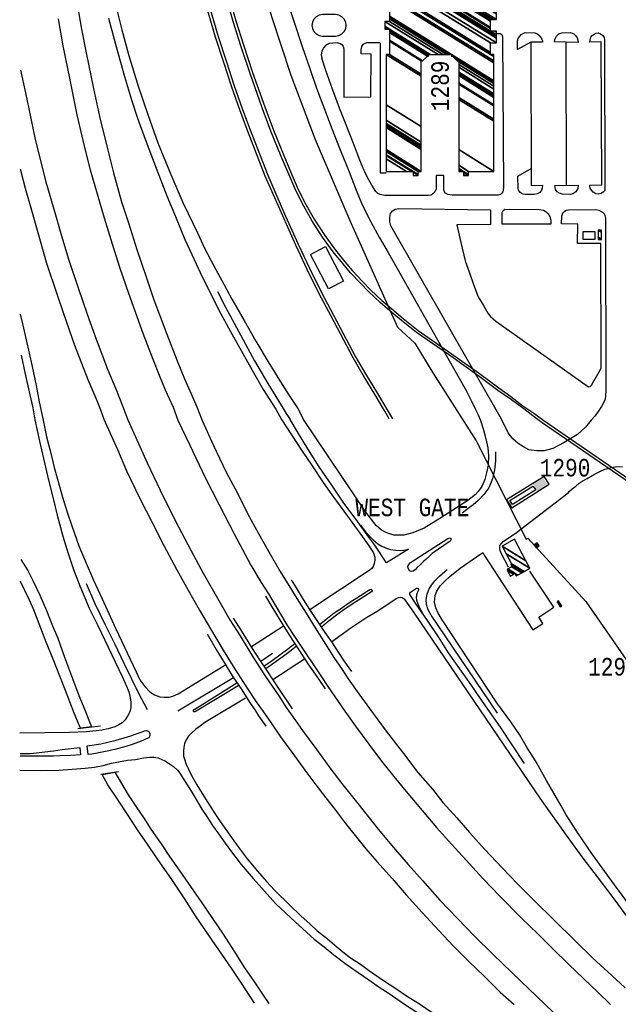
# Model space of a CAD drawing. Extents: x -0.5 to 41.9, y -0.5 to 29.8.
# Tile 4 of 128: x 3.9 to 4.5, y 6.5 to 7.4. Entities that reach past the tile are written whole.
import ezdxf
from ezdxf.enums import TextEntityAlignment as Align

# ---------------------------------------------------------------- set-up
doc = ezdxf.new("R2010")
doc.units = 0
doc.header["$MEASUREMENT"] = 0
doc.linetypes.add('DASHDOT', pattern=[1, 0.5, -0.25, 0, -0.25])
for name, color, linetype in [('11', 2, 'CONTINUOUS'), ('21', 5, 'CONTINUOUS'), ('23', 1, 'CONTINUOUS'), ('31', 2, 'DASHDOT'), ('41', 4, 'CONTINUOUS'), ('44', 1, 'CONTINUOUS'), ('60', 6, 'CONTINUOUS')]:
    doc.layers.add(name, color=color, linetype=linetype)
doc.styles.add('MONOTXT', font='MONOTXT', dxfattribs={"height": 0.2})

msp = doc.modelspace()

# ---------------------------------------------------------------- linework, layer by layer
at = {"layer": '11'}
for p, q in [((4.20679, 7.39031), (4.20206, 7.39025)), ((4.24726, 7.39038), (4.23476, 7.39038)), ((4.42634, 7.25362), (4.4262, 7.39096)), ((4.12386, 6.81086), (4.15467, 6.83075)), ((4.1328, 6.79693), (4.14398, 6.80446)), ((4.14432, 6.77917), (4.17481, 6.79923)), ((4.1066, 6.7809), (4.0533, 6.74877)), ((3.95712, 6.73226), (3.97897, 6.73488)), ((3.9794, 6.6883), (3.99617, 6.69092))]:
    msp.add_line(p, q, dxfattribs=at)
for points in [[(4.15633, 7.43628), (4.16413, 7.4123), (4.17257, 7.38688), (4.1801, 7.36571), (4.18638, 7.34678), (4.19598, 7.32149), (4.20154, 7.30731), (4.20911, 7.28763), (4.21775, 7.26656), (4.22441, 7.24902), (4.22963, 7.2364), (4.23344, 7.22854), (4.23849, 7.21866), (4.24668, 7.20403), (4.25507, 7.1892), (4.32206, 7.07068), (4.32997, 7.05678), (4.33487, 7.04704), (4.3391, 7.0384), (4.3415, 7.03338), (4.34343, 7.02901)], [(3.95652, 7.42767), (3.96067, 7.4037), (3.96534, 7.38096), (3.97234, 7.34666), (3.97794, 7.31986), (3.98599, 7.28749), (3.99157, 7.2655), (3.9993, 7.2378), (4.00587, 7.21761), (4.01393, 7.19211), (4.02292, 7.16568), (4.03013, 7.14381), (4.03612, 7.12786), (4.04273, 7.11063), (4.05255, 7.08523), (4.05967, 7.06785), (4.06596, 7.05338), (4.07155, 7.04103), (4.07664, 7.02794)], [(3.99409, 7.42483), (3.99956, 7.40302), (4.00594, 7.37916), (4.01512, 7.34885), (4.02436, 7.32155), (4.03419, 7.2946), (4.04663, 7.26397), (4.05789, 7.23732), (4.07231, 7.20752), (4.07879, 7.19341), (4.08765, 7.17641), (4.09535, 7.16218), (4.1052, 7.14433), (4.1168, 7.12405), (4.12819, 7.10391), (4.14004, 7.08413), (4.15333, 7.06245), (4.16006, 7.05205), (4.16838, 7.03935), (4.17397, 7.02872)], [(3.93831, 7.41362), (3.94277, 7.3874), (3.94908, 7.35658), (3.95617, 7.32124), (3.96337, 7.29123), (3.96911, 7.26849), (3.97594, 7.24538), (3.98252, 7.22229), (3.99011, 7.19738), (3.99763, 7.17408), (4.00579, 7.15019), (4.01182, 7.13305), (4.01878, 7.1143), (4.02382, 7.10094), (4.02933, 7.08693), (4.03541, 7.07131), (4.04112, 7.05732), (4.04869, 7.04062), (4.05337, 7.02808)], [(3.98665, 7.4141), (3.99441, 7.38572), (4.00199, 7.35804), (4.00891, 7.33575), (4.01466, 7.31822), (4.0218, 7.29798), (4.03251, 7.27019), (4.04279, 7.24343), (4.05112, 7.22385), (4.06008, 7.20163), (4.06891, 7.18242), (4.07663, 7.16566), (4.08414, 7.15064), (4.09275, 7.13387), (4.10395, 7.1134), (4.1155, 7.09216), (4.12446, 7.07617), (4.13523, 7.05764), (4.14732, 7.03881), (4.15285, 7.02898)], [(4.19214, 7.39698), (4.2047, 7.39698), (4.20787, 7.39749), (4.21073, 7.39894), (4.21299, 7.40121), (4.21445, 7.40406), (4.21495, 7.40723), (4.21445, 7.4104), (4.21299, 7.41325), (4.21073, 7.41552), (4.20787, 7.41697), (4.2047, 7.41748), (4.19214, 7.41748), (4.18898, 7.41697), (4.18612, 7.41552), (4.18385, 7.41325), (4.1824, 7.4104), (4.1819, 7.40723), (4.1824, 7.40406), (4.18385, 7.40121), (4.18612, 7.39894), (4.18898, 7.39749), (4.19214, 7.39698)], [(4.35952, 7.39945), (4.36277, 7.3995), (4.36419, 7.39846), (4.36509, 7.39635), (4.36592, 7.25174), (4.36566, 7.24886), (4.36511, 7.2474), (4.36383, 7.24582), (4.36287, 7.24473), (4.36073, 7.24413), (4.31663, 7.24409), (4.31246, 7.24483), (4.31035, 7.24603), (4.30922, 7.24739), (4.30866, 7.24942), (4.30866, 7.26306), (4.30128, 7.26302), (4.30119, 7.25036), (4.29995, 7.24743), (4.29816, 7.24563), (4.29633, 7.24424), (4.29367, 7.24387), (4.25208, 7.24399), (4.24756, 7.24494), (4.24538, 7.24583), (4.24331, 7.24765), (4.23935, 7.25392), (4.23494, 7.26182), (4.23213, 7.26776), (4.228, 7.27786), (4.22173, 7.29367), (4.21476, 7.3118), (4.20852, 7.32779), (4.20161, 7.34597), (4.19522, 7.36373), (4.1914, 7.37558)], [(4.39205, 7.39119), (4.37936, 7.38404), (4.37938, 7.39236), (4.37994, 7.39454), (4.38145, 7.39683), (4.38301, 7.39833), (4.38473, 7.39943), (4.38656, 7.40023), (4.39605, 7.40019), (4.39783, 7.39933), (4.39986, 7.39773), (4.40157, 7.39583), (4.4027, 7.39397), (4.40321, 7.39225), (4.40333, 7.39098), (4.3921, 7.39104), (4.39241, 7.25361), (4.40325, 7.25389), (4.4031, 7.25125), (4.40229, 7.2489), (4.40067, 7.24678), (4.39827, 7.24563), (4.39524, 7.24499), (4.38709, 7.24484), (4.3848, 7.24504), (4.38304, 7.2459), (4.38143, 7.24723), (4.38017, 7.24913), (4.38004, 7.25022), (4.37972, 7.26256), (4.39238, 7.2697)], [(4.43757, 7.3908), (4.41476, 7.39129), (4.41529, 7.39371), (4.4167, 7.39669), (4.41899, 7.39912), (4.42202, 7.40016), (4.43016, 7.40023), (4.43331, 7.39907), (4.43547, 7.39711), (4.43653, 7.39533), (4.43718, 7.39297), (4.43757, 7.3908)], [(4.46031, 7.25404), (4.45973, 7.39127), (4.44892, 7.3911), (4.449, 7.39341), (4.44968, 7.39584), (4.45087, 7.39743), (4.45289, 7.39891), (4.45474, 7.39967), (4.45676, 7.3999), (4.4591, 7.39921), (4.46132, 7.39752), (4.46239, 7.39568), (4.46283, 7.39304), (4.46313, 7.24878), (4.46183, 7.24733), (4.45954, 7.24595), (4.45696, 7.2453), (4.45447, 7.24561), (4.45206, 7.24702), (4.4504, 7.24899), (4.44922, 7.25083), (4.44884, 7.25243), (4.4488, 7.25384), (4.46031, 7.25404)], [(4.20206, 7.39025), (4.1986, 7.38969), (4.19548, 7.3881), (4.193, 7.38562), (4.19141, 7.3825), (4.19086, 7.37904), (4.1914, 7.37558)], [(4.20679, 7.39031), (4.20896, 7.3899), (4.2108, 7.3887), (4.21204, 7.38687), (4.21248, 7.38472)], [(4.21248, 7.38471), (4.21266, 7.33828), (4.23842, 7.33849), (4.23889, 7.37971), (4.22914, 7.37981), (4.22914, 7.38476)], [(4.23476, 7.39038), (4.23261, 7.38995), (4.23079, 7.38873), (4.22957, 7.38691), (4.22914, 7.38476)], [(4.24747, 7.39038), (4.24764, 7.26561), (4.25324, 7.26561)], [(3.90213, 7.36423), (3.90696, 7.3425), (3.91185, 7.31951), (3.91591, 7.29913), (3.92068, 7.27971), (3.92661, 7.25704), (3.93509, 7.22744), (3.94151, 7.20513), (3.94856, 7.18192), (3.95747, 7.1554), (3.96605, 7.1301), (3.97497, 7.10613), (3.98578, 7.07724), (3.99448, 7.05659), (4.00018, 7.04185), (4.0053, 7.02851)], [(3.90182, 7.26951), (3.9066, 7.25082), (3.91261, 7.22983), (3.91878, 7.20829), (3.92689, 7.17998), (3.93739, 7.14842), (3.94332, 7.13055), (3.95398, 7.10037), (3.96673, 7.0673), (3.97558, 7.04704), (3.979, 7.03822), (3.98215, 7.02907)], [(4.41523, 7.2536), (4.43757, 7.25367), (4.43734, 7.25073), (4.43534, 7.24732), (4.43249, 7.2455), (4.43026, 7.24494), (4.42226, 7.24504), (4.41967, 7.24622), (4.41739, 7.24756), (4.41594, 7.24958), (4.41537, 7.25158), (4.41523, 7.2536)], [(4.36396, 7.0293), (4.25782, 7.2147), (4.25684, 7.21858), (4.25678, 7.22291), (4.25741, 7.22658), (4.25931, 7.2292), (4.26196, 7.23081), (4.26537, 7.23153), (4.35345, 7.23025), (4.35336, 7.21602), (4.32123, 7.21565), (4.3248, 7.1989), (4.3292, 7.18127), (4.33285, 7.17057), (4.33712, 7.15847), (4.34171, 7.14663), (4.34662, 7.13835), (4.35095, 7.13098), (4.35332, 7.12789), (4.35869, 7.12326), (4.4476, 7.0602), (4.4491, 7.06046), (4.45039, 7.06174), (4.45887, 7.07699), (4.45955, 7.07877), (4.4597, 7.08143), (4.45939, 7.19776), (4.43693, 7.19766), (4.43714, 7.21641), (4.42172, 7.21659), (4.42181, 7.22415), (4.42288, 7.2272), (4.42495, 7.2291), (4.42646, 7.22986), (4.42815, 7.23015), (4.45453, 7.23043), (4.45744, 7.22988), (4.46108, 7.22793), (4.46293, 7.22586), (4.46392, 7.22206), (4.4642, 7.0557), (4.46352, 7.04852), (4.46237, 7.0454), (4.45997, 7.04141), (4.45678, 7.03661), (4.45359, 7.03222), (4.45022, 7.02834)], [(4.3645, 7.21629), (4.36455, 7.22759), (4.3655, 7.22958), (4.3672, 7.23076), (4.40013, 7.23053), (4.40421, 7.2299), (4.40693, 7.22834), (4.4089, 7.22631), (4.41032, 7.22371), (4.41145, 7.22025), (4.41149, 7.21645), (4.3645, 7.21629)], [(4.09138, 7.1516), (4.09912, 7.13656), (4.11365, 7.10962), (4.12684, 7.08533), (4.13979, 7.06352), (4.14974, 7.0467), (4.15721, 7.03478), (4.16114, 7.02892)], [(3.9018, 7.13003), (3.90408, 7.12076), (3.9076, 7.10535), (3.91047, 7.0924), (3.91325, 7.07971), (3.91715, 7.06158), (3.92024, 7.04584), (3.92396, 7.02817)], [(3.90278, 7.09056), (3.9062, 7.07406), (3.911, 7.05266), (3.91412, 7.04008), (3.91609, 7.02852)], [(3.91609, 7.02852), (3.92036, 7.00792), (3.9251, 6.98711), (3.92893, 6.97057), (3.93357, 6.95291), (3.93725, 6.93693), (3.94269, 6.91685), (3.94784, 6.90013), (3.95304, 6.88486), (3.95856, 6.8708), (3.96379, 6.85761), (3.96825, 6.84762), (3.97637, 6.831), (3.99991, 6.78213), (4.00394, 6.77304), (4.00606, 6.76747), (4.00757, 6.76208), (4.00821, 6.75765), (4.00801, 6.75241), (4.00707, 6.74833), (4.005, 6.74421), (4.00255, 6.74045), (3.99992, 6.73763), (3.99656, 6.73565), (3.99265, 6.73395), (3.98627, 6.73195), (3.9802, 6.73061), (3.97474, 6.73014), (3.96543, 6.72898), (3.94932, 6.72831), (3.90141, 6.72776)], [(3.92393, 7.02827), (3.92716, 7.01215), (3.93117, 6.9966), (3.93465, 6.98269), (3.9383, 6.96924), (3.94252, 6.95438), (3.94708, 6.94005), (3.95184, 6.92568), (3.95824, 6.90772), (3.96412, 6.89331), (3.97213, 6.87477), (3.98051, 6.85681), (3.9934, 6.82866), (4.01315, 6.78678), (4.01684, 6.77909), (4.02161, 6.77268), (4.02622, 6.76731), (4.03072, 6.76455), (4.0358, 6.76264), (4.04016, 6.76223), (4.04498, 6.76224), (4.04857, 6.76337), (4.0537, 6.76548), (4.09832, 6.7932)], [(3.98215, 7.02907), (3.99516, 6.99994), (4.00411, 6.97968), (4.01714, 6.95229), (4.02861, 6.93004), (4.03992, 6.90793), (4.05216, 6.88461), (4.06305, 6.86519), (4.07388, 6.84595), (4.08448, 6.82791), (4.09681, 6.80736), (4.10774, 6.78971), (4.11915, 6.77186), (4.12842, 6.758), (4.13528, 6.74846), (4.14267, 6.73805), (4.15194, 6.7242), (4.16359, 6.70828), (4.17528, 6.69219), (4.18482, 6.6794), (4.19543, 6.66567), (4.20371, 6.65522), (4.21421, 6.64105), (4.22486, 6.62794), (4.23386, 6.61689), (4.24441, 6.60459), (4.2589, 6.58833), (4.27249, 6.57253), (4.28788, 6.5557), (4.30381, 6.53844), (4.31786, 6.52342), (4.33266, 6.50872), (4.34739, 6.49439), (4.36278, 6.47905), (4.37607, 6.46733)], [(4.0053, 7.02851), (4.01267, 7.01227), (4.0238, 6.98739), (4.03615, 6.96116), (4.05073, 6.93193), (4.06595, 6.90292), (4.0776, 6.88125), (4.09261, 6.85504), (4.1032, 6.83664), (4.11306, 6.82128), (4.12536, 6.80108), (4.13742, 6.78227), (4.15011, 6.76363), (4.15725, 6.75229), (4.16406, 6.74311), (4.17296, 6.73041), (4.18656, 6.71161), (4.19916, 6.69439), (4.21151, 6.6781), (4.22343, 6.6633), (4.2334, 6.65106), (4.24543, 6.63573), (4.26031, 6.61806), (4.27434, 6.60166), (4.28808, 6.58639), (4.30482, 6.56731), (4.32205, 6.54953), (4.33771, 6.53337), (4.35604, 6.51545), (4.3825, 6.48981), (4.40542, 6.46776)], [(4.05337, 7.02808), (4.0646, 7.00412), (4.07944, 6.97332), (4.09277, 6.94702), (4.10722, 6.91897), (4.12341, 6.88899), (4.1333, 6.87225), (4.14034, 6.86148), (4.15088, 6.84365), (4.15795, 6.83184), (4.16595, 6.81972), (4.1761, 6.80419), (4.18333, 6.79335), (4.19055, 6.78276), (4.19714, 6.77267), (4.21347, 6.74894), (4.22369, 6.7346), (4.23645, 6.71735), (4.24868, 6.70074), (4.26069, 6.68617), (4.27256, 6.67181), (4.28769, 6.6535), (4.30153, 6.63719), (4.31593, 6.62116), (4.32991, 6.60574), (4.346, 6.58812), (4.36232, 6.57142), (4.3828, 6.5505), (4.39886, 6.53515), (4.41308, 6.52097), (4.42859, 6.50584), (4.44282, 6.49222), (4.45636, 6.47922), (4.46853, 6.46738)], [(4.07664, 7.02794), (4.08744, 7.0039), (4.09971, 6.9782), (4.1104, 6.95817), (4.12022, 6.93871), (4.13061, 6.91959), (4.14185, 6.89969), (4.15143, 6.88309), (4.15992, 6.86942), (4.16756, 6.85699), (4.17641, 6.84302), (4.18512, 6.82873), (4.19493, 6.81333), (4.20316, 6.80046), (4.21085, 6.78897), (4.21663, 6.77985), (4.22691, 6.7656), (4.2371, 6.75157), (4.25331, 6.72961), (4.26999, 6.7082), (4.28381, 6.69009), (4.29765, 6.6739), (4.30772, 6.66135), (4.32115, 6.64656), (4.33336, 6.6324), (4.34799, 6.61607), (4.36452, 6.59865), (4.37935, 6.58314), (4.39529, 6.56726), (4.41494, 6.54806), (4.43421, 6.529), (4.45209, 6.5115), (4.4657, 6.49899), (4.48261, 6.48325)], [(4.15285, 7.02898), (4.17201, 6.9993), (4.18205, 6.98429), (4.19292, 6.96854), (4.2011, 6.95661), (4.20912, 6.94554), (4.21614, 6.93592), (4.22281, 6.9268), (4.23064, 6.91621), (4.23595, 6.90857), (4.24113, 6.90095), (4.24244, 6.89686), (4.24234, 6.89388), (4.24165, 6.8907), (4.24064, 6.88779), (4.23963, 6.88584), (4.23785, 6.88443), (4.17994, 6.84627)], [(4.2746, 6.90437), (4.25359, 6.89143), (4.24225, 6.90824), (4.23665, 6.91578), (4.22608, 6.9306), (4.21191, 6.94941), (4.20124, 6.96591), (4.1889, 6.98357), (4.17818, 7.00073), (4.16803, 7.01688), (4.16114, 7.02892)], [(4.34343, 7.02901), (4.34669, 7.01897), (4.34897, 7.01039), (4.35093, 7.00165), (4.35155, 6.99425), (4.35113, 6.98495), (4.34962, 6.97768), (4.34798, 6.97134), (4.34503, 6.9644), (4.34155, 6.95962), (4.33906, 6.95679), (4.33174, 6.95122), (4.31737, 6.94181), (4.30486, 6.93398), (4.28965, 6.92467), (4.27896, 6.92011), (4.27013, 6.91786), (4.26072, 6.91772), (4.25381, 6.92002), (4.24865, 6.9226), (4.2436, 6.92703), (4.23368, 6.93979), (4.17397, 7.02872)], [(4.45022, 7.02834), (4.44471, 7.02157), (4.43682, 7.01442), (4.42423, 7.00677), (4.41314, 7.00103), (4.405, 6.99879), (4.39787, 6.99864), (4.39036, 6.99981), (4.38507, 7.00252), (4.37988, 7.00583), (4.37478, 7.01017), (4.37049, 7.01601), (4.36396, 7.0293)], [(4.35824, 6.99768), (4.35834, 6.98916), (4.35729, 6.98041), (4.3554, 6.97194), (4.35167, 6.96331), (4.34714, 6.95682), (4.34157, 6.95122), (4.33684, 6.94704), (4.33188, 6.94334), (4.32613, 6.93908)], [(4.37057, 6.88725), (4.36386, 6.89993), (4.36275, 6.90288), (4.3623, 6.9051), (4.36236, 6.90781), (4.36383, 6.90994), (4.36564, 6.91162), (4.37837, 6.9203), (4.37837, 6.9203), (4.42797, 6.95859), (4.42797, 6.95859), (4.42931, 6.96006), (4.43177, 6.96228), (4.4352, 6.96498), (4.43864, 6.96769), (4.44148, 6.96969), (4.44624, 6.97237), (4.45164, 6.97557), (4.45581, 6.97779), (4.45827, 6.97896), (4.4631, 6.98104), (4.46641, 6.9819), (4.46936, 6.9828), (4.47468, 6.98364), (4.48009, 6.98327)], [(4.36885, 6.95175), (4.3738, 6.94422), (4.3738, 6.94422), (4.40981, 6.96667), (4.40981, 6.96667), (4.40486, 6.9742), (4.40486, 6.9742), (4.36885, 6.95175)], [(4.37462, 6.94726), (4.37198, 6.95097), (4.37198, 6.95097), (4.39415, 6.96492), (4.39415, 6.96492), (4.39679, 6.96121), (4.39679, 6.96121), (4.37462, 6.94726)], [(4.22847, 6.9273), (4.2333, 6.92096), (4.23744, 6.91641), (4.24074, 6.91333), (4.24519, 6.90956), (4.24902, 6.90728), (4.25256, 6.90579), (4.25741, 6.90416), (4.2623, 6.90331), (4.26672, 6.90311), (4.27006, 6.90341), (4.27458, 6.9045)], [(4.27648, 6.89151), (4.31253, 6.91469), (4.31405, 6.91527), (4.31507, 6.91505), (4.3156, 6.91418), (4.31548, 6.91331), (4.31465, 6.91217), (4.29745, 6.90008), (4.2949, 6.89781), (4.29181, 6.89492), (4.28918, 6.89251), (4.28585, 6.8892), (4.28317, 6.88668), (4.28141, 6.8849), (4.27927, 6.8833), (4.27736, 6.88293), (4.27589, 6.8837), (4.27492, 6.88491), (4.2743, 6.88616), (4.27411, 6.88775), (4.27467, 6.8893), (4.27648, 6.89151)], [(4.49543, 6.55101), (4.47244, 6.58202), (4.45134, 6.61134), (4.43701, 6.63247), (4.42594, 6.64947), (4.42124, 6.6579), (4.40726, 6.68238), (4.39659, 6.70117), (4.38868, 6.71383), (4.38111, 6.72663), (4.37283, 6.7387), (4.35964, 6.75693), (4.30701, 6.83652), (4.30311, 6.84311), (4.30093, 6.84795), (4.29956, 6.85365), (4.30026, 6.85986), (4.30174, 6.86407), (4.30518, 6.86918), (4.30954, 6.8738), (4.31426, 6.8782), (4.32436, 6.88614), (4.33985, 6.89696), (4.34598, 6.90108), (4.34734, 6.89867), (4.39418, 6.82704), (4.40365, 6.8331), (4.39983, 6.83917), (4.41432, 6.84879), (4.39106, 6.88318)], [(4.36017, 6.74701), (4.29643, 6.841), (4.29353, 6.84618), (4.29191, 6.85115), (4.29157, 6.85614), (4.29246, 6.86118), (4.29417, 6.86572), (4.29664, 6.86992), (4.3, 6.87398), (4.30447, 6.87856), (4.30951, 6.8831), (4.31168, 6.8849)], [(3.96517, 6.87153), (3.97312, 6.85285), (3.98353, 6.83168), (3.99248, 6.81394), (4.00149, 6.79505), (4.00867, 6.77979), (4.01537, 6.76614), (4.02378, 6.75042)], [(4.16211, 6.87494), (4.16676, 6.86724), (4.17348, 6.85597), (4.17975, 6.84649), (4.18744, 6.83484), (4.1945, 6.82437), (4.20064, 6.81546), (4.20791, 6.80462), (4.21338, 6.79637), (4.21985, 6.78705)], [(4.18937, 6.83198), (4.19697, 6.83817), (4.20335, 6.84314), (4.21023, 6.84791), (4.21644, 6.85214), (4.22501, 6.85756), (4.23201, 6.86206), (4.23598, 6.86469), (4.23752, 6.86561), (4.23878, 6.86596), (4.23946, 6.86547), (4.23967, 6.86455), (4.23929, 6.86352), (4.23173, 6.85857), (4.22421, 6.85379), (4.21782, 6.84968), (4.21178, 6.84566), (4.20802, 6.84295), (4.20433, 6.84002), (4.19973, 6.83651), (4.19558, 6.83325), (4.19111, 6.82963)], [(4.38621, 6.69859), (4.36287, 6.73355), (4.34875, 6.75391), (4.33474, 6.7743), (4.31316, 6.80489), (4.30335, 6.82017), (4.29282, 6.83599), (4.28201, 6.8516), (4.27606, 6.8609), (4.27591, 6.8616), (4.27611, 6.8623), (4.27657, 6.86299), (4.27762, 6.86391), (4.28232, 6.86686), (4.28322, 6.86703), (4.28409, 6.86674), (4.28442, 6.86603), (4.28423, 6.86507), (4.28314, 6.86242), (4.28241, 6.86008), (4.28216, 6.85789), (4.2825, 6.85559), (4.28352, 6.85203), (4.28562, 6.8473), (4.28803, 6.84296)], [(4.13732, 6.85935), (4.14434, 6.84753), (4.15039, 6.83767), (4.15668, 6.82766), (4.16348, 6.81717), (4.17007, 6.80673), (4.17799, 6.79444), (4.18514, 6.78432), (4.19003, 6.77742), (4.19465, 6.77037)], [(4.20075, 6.81552), (4.21948, 6.82888), (4.23382, 6.83846), (4.24523, 6.84528), (4.26274, 6.85692), (4.26493, 6.8581), (4.26687, 6.85842), (4.26871, 6.85803), (4.27043, 6.85687), (4.28025, 6.84282), (4.40088, 6.66525), (4.42507, 6.63114), (4.44221, 6.60793), (4.4557, 6.58999), (4.47183, 6.56881), (4.48499, 6.55097), (4.50054, 6.53025), (4.51379, 6.51288), (4.53062, 6.49099), (4.54777, 6.46813)], [(4.10621, 6.83815), (4.11421, 6.82554), (4.12411, 6.81003), (4.13241, 6.79712), (4.13827, 6.78834), (4.14493, 6.77805), (4.15178, 6.76772), (4.15731, 6.7598), (4.16301, 6.75097)], [(4.08131, 6.8231), (4.09004, 6.80819), (4.09768, 6.79574), (4.10614, 6.78194), (4.11456, 6.76931), (4.12218, 6.75766), (4.12781, 6.74923), (4.13076, 6.74448), (4.13772, 6.73438)], [(4.13602, 6.79245), (4.14141, 6.796), (4.14505, 6.79855), (4.14981, 6.80188), (4.15418, 6.80515), (4.15839, 6.80826), (4.16547, 6.81372)], [(4.13761, 6.78988), (4.14555, 6.7953), (4.15212, 6.80003), (4.15801, 6.80436), (4.16351, 6.80857), (4.1667, 6.81123)], [(4.11102, 6.77315), (4.07097, 6.74893), (4.06968, 6.7483), (4.06867, 6.74829), (4.06823, 6.74868), (4.06826, 6.74941), (4.06897, 6.75035), (4.06954, 6.75088), (4.10985, 6.77602)], [(4.11824, 6.76145), (4.0793, 6.73814), (4.07492, 6.73486), (4.07026, 6.73138), (4.06715, 6.72847), (4.06358, 6.72495), (4.06124, 6.72151), (4.05977, 6.71774), (4.05886, 6.71411), (4.05868, 6.71083), (4.05879, 6.70574), (4.05965, 6.70273), (4.061, 6.69857), (4.06332, 6.69311), (4.066, 6.68787), (4.07137, 6.67832), (4.07819, 6.66721), (4.08817, 6.65167), (4.09383, 6.6429), (4.09943, 6.63545), (4.10686, 6.6245), (4.11303, 6.61603), (4.11979, 6.60714), (4.12967, 6.59535), (4.13829, 6.58523), (4.14601, 6.57714), (4.16065, 6.56264), (4.17119, 6.55231), (4.18015, 6.5444), (4.1871, 6.53796), (4.19686, 6.53027), (4.20576, 6.52269), (4.21178, 6.5179), (4.21905, 6.51219), (4.22858, 6.50587), (4.23619, 6.50024), (4.25163, 6.48974), (4.26266, 6.48262), (4.27283, 6.47553), (4.28521, 6.46796)], [(3.96625, 6.71555), (3.9729, 6.71663), (3.97935, 6.71764), (3.986, 6.71904), (3.9939, 6.72105), (4.00162, 6.72324), (4.00811, 6.72524), (4.01503, 6.72763), (4.01905, 6.72919), (4.02127, 6.73006), (4.02296, 6.73029), (4.02458, 6.73011), (4.02574, 6.72909), (4.02648, 6.72757), (4.02649, 6.72619), (4.02611, 6.72457), (4.02534, 6.72338), (4.02292, 6.7222), (4.01973, 6.72059), (4.01563, 6.71925), (4.0095, 6.71691), (4.00323, 6.71493), (3.99284, 6.71199), (3.98532, 6.71039), (3.97895, 6.70905), (3.97403, 6.70811), (3.97058, 6.70758), (3.96699, 6.70714), (3.96625, 6.71555)], [(3.90177, 6.70825), (3.9112, 6.70839), (3.91479, 6.70865), (3.934, 6.71092), (3.94227, 6.71203), (3.95901, 6.71404), (3.95982, 6.7069), (3.95055, 6.70634), (3.9404, 6.70586), (3.93374, 6.70568), (3.92548, 6.70566), (3.91669, 6.70567), (3.91173, 6.70583), (3.90173, 6.70563)], [(3.90163, 6.69211), (3.9228, 6.69208), (3.93898, 6.69213), (3.95179, 6.69305), (3.96418, 6.69412), (3.97332, 6.69503), (3.98151, 6.69688), (3.98941, 6.69881), (3.9962, 6.70016), (4.00479, 6.70192), (4.01249, 6.70251), (4.02027, 6.70422), (4.0259, 6.70483), (4.03007, 6.70459), (4.03413, 6.70407), (4.03725, 6.7028), (4.04143, 6.70094), (4.04423, 6.69906), (4.04912, 6.69584), (4.05278, 6.69225), (4.05501, 6.68931), (4.05782, 6.68516), (4.06673, 6.67123), (4.07636, 6.65474), (4.08098, 6.64766), (4.08662, 6.63906), (4.09254, 6.6307), (4.09863, 6.62232), (4.1048, 6.61388), (4.11418, 6.60174), (4.12559, 6.58839), (4.13639, 6.57621), (4.14692, 6.56436), (4.15694, 6.55492), (4.16583, 6.54659), (4.17661, 6.53681), (4.18415, 6.53007), (4.19358, 6.5226), (4.2029, 6.51497), (4.21489, 6.50618), (4.22628, 6.49813), (4.23672, 6.49102), (4.24663, 6.48397), (4.256, 6.47782), (4.2698, 6.46818)], [(4.2698, 6.46818), (4.30028, 6.44831)], [(4.28521, 6.46796), (4.31483, 6.44783), (4.34736, 6.42564), (4.38037, 6.403), (4.40779, 6.38478), (4.43765, 6.36414), (4.46089, 6.34843), (4.48527, 6.33149), (4.51361, 6.31158), (4.52878, 6.30032), (4.5377, 6.29301), (4.54918, 6.28334), (4.56136, 6.2728), (4.57175, 6.26355), (4.59462, 6.24312), (4.61326, 6.22638), (4.63056, 6.21039), (4.64632, 6.19606), (4.66015, 6.18353), (4.67828, 6.16652), (4.69231, 6.1523), (4.71005, 6.13474), (4.72437, 6.11983), (4.74499, 6.10011)], [(4.40542, 6.46776), (4.63469, 6.24719), (4.65233, 6.22974), (4.6689, 6.21346), (4.68431, 6.19829), (4.69979, 6.18293), (4.71811, 6.16452), (4.73068, 6.1515), (4.74113, 6.14076), (4.75608, 6.12576)]]:
    msp.add_lwpolyline(points, dxfattribs=at)
at = {"layer": '21'}
for points in [[(4.45366, 7.20159), (4.44244, 7.20159), (4.44244, 7.20945), (4.45366, 7.20945), (4.45366, 7.20159)], [(4.19492, 7.19491), (4.21243, 7.16173), (4.19804, 7.15415), (4.18057, 7.18735), (4.19492, 7.19491)]]:
    msp.add_lwpolyline(points, dxfattribs=at)
msp.add_solid([(4.39415, 6.96678), (4.39839, 6.96011), (4.40382, 6.97292), (4.40806, 6.96626)], dxfattribs=at)
at = {"layer": '31'}
msp.add_lwpolyline([(4.07988, 10.13405), (4.08639, 10.13428), (4.08258, 9.41273), (4.0691, 9.29573), (4.08325, 9.28652), (4.07921, 8.85916), (4.07449, 7.81603), (4.08033, 7.73069), (4.08684, 7.67118), (4.09807, 7.59999), (4.11851, 7.50612), (4.14321, 7.41562), (4.16185, 7.35925), (4.18498, 7.2975), (4.21822, 7.21979), (4.26425, 7.11739), (4.28087, 7.10212), (4.29794, 7.0736), (4.33971, 7.00825), (4.38777, 6.91415), (4.38934, 6.91483), (4.44481, 6.85419), (5.09968, 5.90747), (5.15984, 5.82004)], dxfattribs=at)
at = {"layer": '41'}
for p, q in [((4.74393, 6.79146), (4.40309, 7.0256)), ((4.40458, 7.02775), (4.74476, 6.79407))]:
    msp.add_line(p, q, dxfattribs=at)
for points in [[(4.04642, 7.58964), (4.05059, 7.56477), (4.05754, 7.52971), (4.06495, 7.49687), (4.07365, 7.46381), (4.08368, 7.42495), (4.09197, 7.39664), (4.1, 7.37227), (4.10709, 7.35006), (4.11495, 7.32745), (4.12211, 7.30846), (4.13962, 7.26344), (4.14818, 7.24315), (4.15667, 7.224), (4.16888, 7.19733), (4.17979, 7.17412), (4.19123, 7.15075), (4.20271, 7.12913), (4.22383, 7.08917), (4.23355, 7.07283), (4.24478, 7.05381), (4.25425, 7.03823), (4.25938, 7.02957)], [(4.40309, 7.0256), (4.39404, 7.03246), (4.38537, 7.039), (4.37343, 7.04771), (4.36053, 7.05683), (4.34252, 7.07003), (4.31324, 7.09127), (4.28236, 7.11236), (4.26801, 7.12378), (4.25688, 7.1331), (4.24737, 7.14117), (4.23657, 7.15127), (4.22853, 7.15959), (4.21909, 7.16977), (4.21155, 7.1787), (4.20236, 7.18989), (4.19225, 7.20384), (4.18187, 7.21999), (4.17264, 7.23644), (4.16548, 7.25103), (4.15972, 7.26424), (4.15253, 7.28125), (4.14256, 7.3057), (4.13418, 7.32804), (4.12253, 7.36109), (4.11386, 7.38753), (4.10649, 7.4109), (4.09933, 7.43578)], [(4.10186, 7.43648), (4.10902, 7.41162), (4.11635, 7.38836), (4.12502, 7.36192), (4.13663, 7.32891), (4.14502, 7.30663), (4.15495, 7.28226), (4.16214, 7.26524), (4.16779, 7.25195), (4.17494, 7.23736), (4.18417, 7.22115), (4.19439, 7.20538), (4.2045, 7.19143), (4.21358, 7.18036), (4.22102, 7.17156), (4.23046, 7.16138), (4.23846, 7.1531), (4.24916, 7.14308), (4.25857, 7.1351), (4.26966, 7.12584), (4.28401, 7.11441), (4.31243, 7.09454), (4.34272, 7.07313), (4.3615, 7.05914), (4.37289, 7.05098), (4.3845, 7.04208), (4.39492, 7.0348), (4.40458, 7.02775)], [(4.25618, 7.02964), (4.25201, 7.03688), (4.24253, 7.05245), (4.2313, 7.0715), (4.22151, 7.08794), (4.20039, 7.12791), (4.18888, 7.14959), (4.17741, 7.17299), (4.16649, 7.19624), (4.14633, 7.24153), (4.13719, 7.26245), (4.13716, 7.26249), (4.12003, 7.30638), (4.11288, 7.32606), (4.1048, 7.34876), (4.09751, 7.37146), (4.08944, 7.3959), (4.08116, 7.42422)]]:
    msp.add_lwpolyline(points, dxfattribs=at)
at = {"layer": '44'}
for points in [[(3.90253, 6.89448), (3.90932, 6.8839), (3.91408, 6.87425), (3.92069, 6.86035), (3.92704, 6.84562), (3.93305, 6.83094), (3.93798, 6.81898), (3.94447, 6.80059), (3.95209, 6.78029), (3.95828, 6.76379), (3.96228, 6.75394), (3.97044, 6.73384), (3.95963, 6.7327), (3.95683, 6.73941), (3.95377, 6.74711), (3.9496, 6.758), (3.94535, 6.76888), (3.93988, 6.78247), (3.93354, 6.79867), (3.92696, 6.81512), (3.91995, 6.83279), (3.91492, 6.84601), (3.91075, 6.85555), (3.90638, 6.86467), (3.90208, 6.8732)], [(4.12695, 6.46851), (4.11438, 6.48769), (4.10472, 6.50216), (4.09249, 6.51968), (4.08273, 6.53424), (4.07034, 6.55252), (4.0595, 6.56908), (4.0474, 6.58714), (4.03341, 6.60734), (4.02342, 6.62212), (4.01526, 6.63391), (4.0052, 6.64937), (3.99541, 6.66432), (3.98589, 6.67823), (3.98053, 6.68818), (3.9926, 6.69038), (4.0056, 6.66855), (4.01379, 6.656), (4.02018, 6.64677), (4.02747, 6.63555), (4.03716, 6.62141), (4.04538, 6.60935), (4.05522, 6.59532), (4.06543, 6.58061), (4.07636, 6.56493), (4.08641, 6.54994), (4.09673, 6.53473), (4.10702, 6.51885), (4.11738, 6.5025), (4.12688, 6.48887), (4.13513, 6.47637), (4.1405, 6.46842)]]:
    msp.add_lwpolyline(points, dxfattribs=at)
at = {"layer": '60'}
for points in [[(4.33673, 7.00904), (4.34919, 6.98397), (4.33646, 7.00891), (4.34892, 6.98383)], [(4.39891, 6.89527), (4.38566, 6.92015), (4.39913, 6.89538), (4.38588, 6.92027)]]:
    msp.add_solid(points, dxfattribs=at)

# ---------------------------------------------------------------- texts
at = {"layer": '23', "style": 'MONOTXT', "width": 0.833333}
msp.add_text('1289', height=0.016843, rotation=90, dxfattribs=at).set_placement((4.30501, 7.34914), align=Align.MIDDLE)
for s, p in [('1290', (4.42501, 6.98262)), ('WEST GATE', (4.27837, 6.94449)), ('1291', (4.47141, 6.7915))]:
    msp.add_text(s, height=0.016843, dxfattribs=at).set_placement(p, align=Align.MIDDLE)

# ---------------------------------------------------------------- meshes
at = {"layer": '21'}
mesh = msp.add_polyface(dxfattribs=at)
corners = [(4.25325, 7.26703), (4.27907, 7.2631), (4.27273, 7.26703), (4.25325, 7.27911), (4.28413, 7.2631), (4.27907, 7.26623), (4.27779, 7.26703), (4.25325, 7.28224), (4.28413, 7.26389), (4.27907, 7.26703), (4.25325, 7.28304), (4.28413, 7.26703), (4.25325, 7.28617), (4.28693, 7.26703), (4.25325, 7.28791), (4.32736, 7.2631), (4.28693, 7.28816), (4.25325, 7.30904), (4.3292, 7.2631), (4.32736, 7.26424), (4.32286, 7.26703), (4.28693, 7.2893), (4.25325, 7.31019), (4.33241, 7.2631), (4.32736, 7.26623), (4.32607, 7.26703), (4.32286, 7.26901), (4.28693, 7.29129), (4.25325, 7.31218), (4.33241, 7.26389), (4.32736, 7.26703), (4.32286, 7.26981), (4.28693, 7.29209), (4.25325, 7.31297), (4.33241, 7.26703), (4.32286, 7.27294), (4.28693, 7.29522), (4.25325, 7.31611), (4.35655, 7.26703), (4.32286, 7.28791), (4.28693, 7.31019), (4.25325, 7.33108), (4.35655, 7.31526), (4.32286, 7.33615), (4.28693, 7.35843), (4.25325, 7.37931), (4.35655, 7.31718), (4.32286, 7.33806), (4.28693, 7.36034), (4.25633, 7.37931), (4.35655, 7.32994), (4.32286, 7.35083), (4.28693, 7.3731), (4.25633, 7.39207), (4.35655, 7.33078), (4.32286, 7.35166), (4.28828, 7.3731), (4.25633, 7.39291), (4.35655, 7.33811), (4.32286, 7.35899), (4.2928, 7.37763), (4.25633, 7.40024), (4.35655, 7.33874), (4.32286, 7.35962), (4.29382, 7.37763), (4.25633, 7.40087), (4.2519, 7.40362), (4.35655, 7.3388), (4.32286, 7.35969), (4.29393, 7.37763), (4.25633, 7.40094), (4.252, 7.40362), (4.2519, 7.40369), (4.35655, 7.34043), (4.32286, 7.36132), (4.29393, 7.37926), (4.25633, 7.40256), (4.25463, 7.40362), (4.2519, 7.40531), (4.35655, 7.34149), (4.32286, 7.36237), (4.29563, 7.37926), (4.25633, 7.40362), (4.2519, 7.40637), (4.35655, 7.34609), (4.32286, 7.36698), (4.30306, 7.37926), (4.2519, 7.41098), (4.35655, 7.34884), (4.32286, 7.36973), (4.3075, 7.37926), (4.25633, 7.41098), (4.35655, 7.35138), (4.32286, 7.37227), (4.32152, 7.3731), (4.31159, 7.37926), (4.25633, 7.41352), (4.35655, 7.35222), (4.32286, 7.3731), (4.31932, 7.3753), (4.31294, 7.37926), (4.25633, 7.41435), (4.35655, 7.35241), (4.31882, 7.3758), (4.31587, 7.37763), (4.31324, 7.37926), (4.25633, 7.41454), (4.35655, 7.3531), (4.31699, 7.37763), (4.31587, 7.37832), (4.31437, 7.37926), (4.25633, 7.41524), (4.35655, 7.35403), (4.31587, 7.37926), (4.25633, 7.41617), (4.35655, 7.37129), (4.25633, 7.43343), (4.25325, 7.43534), (4.35655, 7.37321), (4.25633, 7.43534), (4.25325, 7.43726), (4.35346, 7.37931), (4.35655, 7.3774), (4.25325, 7.44145), (4.35346, 7.38123), (4.35655, 7.37931), (4.25325, 7.44336), (4.35346, 7.39049), (4.25325, 7.45262), (4.35908, 7.39049), (4.25325, 7.4561), (4.29393, 7.4354), (4.35908, 7.39501), (4.25325, 7.46062), (4.29393, 7.4354), (4.29543, 7.4354), (4.35908, 7.39594), (4.25325, 7.46155), (4.2928, 7.43703), (4.29393, 7.43633), (4.29655, 7.4354), (4.35908, 7.39664), (4.25325, 7.46225), (4.29097, 7.43886), (4.29393, 7.43703), (4.29686, 7.4354), (4.35908, 7.39682), (4.25325, 7.46244), (4.28693, 7.44155), (4.29048, 7.43935), (4.2982, 7.4354), (4.35908, 7.39766), (4.25325, 7.46327), (4.28693, 7.44239), (4.28828, 7.44155), (4.29913, 7.4354), (4.35346, 7.40171), (4.35908, 7.39823), (4.25325, 7.46385), (4.28693, 7.44296), (4.30305, 7.4354), (4.35346, 7.40414), (4.35738, 7.40171), (4.35908, 7.40066), (4.25325, 7.46628), (4.24202, 7.47324), (4.28693, 7.44539), (4.30474, 7.4354), (4.35346, 7.40519), (4.35908, 7.40171), (4.25325, 7.46733), (4.24371, 7.47324), (4.24202, 7.47429), (4.28693, 7.44644), (4.31428, 7.4354), (4.35346, 7.41111), (4.25325, 7.47324), (4.24202, 7.4802), (4.28693, 7.45235), (4.31587, 7.4354), (4.35346, 7.41209), (4.24202, 7.48119), (4.28693, 7.45334), (4.31587, 7.43625), (4.35346, 7.41294), (4.24202, 7.48204), (4.28693, 7.45419), (4.31587, 7.43703), (4.35472, 7.41294), (4.24202, 7.48281), (4.28693, 7.45497), (4.31699, 7.43703), (4.35584, 7.41294), (4.24202, 7.48351), (4.28693, 7.45566), (4.31823, 7.43827), (4.35908, 7.41294), (4.24202, 7.48552), (4.28693, 7.45767), (4.32152, 7.44155), (4.35908, 7.41827), (4.24202, 7.49084), (4.28693, 7.46299), (4.32286, 7.44155), (4.35908, 7.4191), (4.24202, 7.49168), (4.28693, 7.46383), (4.32286, 7.44314), (4.35346, 7.42417), (4.35908, 7.42069), (4.24202, 7.49327), (4.28693, 7.46542), (4.32286, 7.44501), (4.35346, 7.42604), (4.35648, 7.42417), (4.35908, 7.42256), (4.24202, 7.49514), (4.28693, 7.46729), (4.32286, 7.44662), (4.35346, 7.42765), (4.35908, 7.42417), (4.24462, 7.49514), (4.28693, 7.4689), (4.32286, 7.45197), (4.35346, 7.433), (4.25325, 7.49514), (4.28693, 7.47425), (4.32286, 7.45431), (4.35346, 7.43534), (4.25325, 7.49748), (4.28693, 7.47659), (4.32286, 7.45623), (4.35655, 7.43534), (4.25325, 7.49939), (4.28693, 7.47851), (4.32286, 7.50447), (4.35655, 7.48358), (4.25325, 7.54763), (4.28693, 7.52674), (4.32286, 7.50829), (4.35655, 7.48741), (4.25942, 7.54763), (4.28693, 7.53057), (4.32286, 7.51672), (4.35655, 7.49583), (4.25942, 7.55605), (4.28693, 7.53899), (4.32286, 7.51734), (4.35655, 7.49646), (4.26044, 7.55605), (4.27402, 7.54763), (4.28693, 7.53962), (4.32286, 7.52535), (4.35655, 7.50447), (4.27335, 7.55605), (4.27402, 7.55563), (4.28693, 7.54763), (4.32286, 7.52577), (4.35655, 7.50488), (4.27402, 7.55605), (4.32286, 7.54763), (4.35655, 7.52674), (4.32567, 7.54763), (4.35655, 7.52848), (4.32567, 7.55076), (4.33072, 7.54763), (4.35655, 7.53162), (4.32567, 7.55156), (4.33072, 7.54843), (4.33201, 7.54763), (4.35655, 7.53241), (4.33072, 7.55156), (4.33706, 7.54763), (4.35655, 7.53555), (4.35655, 7.54763)]
mesh.append_faces([[corners[k] for k in face] for face in [(0, 0, 2, 3), (3, 2, 6, 7), (1, 1, 4, 5), (7, 6, 9, 10), (5, 4, 8, 9), (10, 8, 11, 12), (12, 11, 13, 14), (14, 13, 16, 17), (17, 16, 21, 22), (15, 15, 18, 19), (22, 21, 27, 28), (20, 20, 25, 26), (19, 18, 23, 24), (28, 27, 32, 33), (26, 25, 30, 31), (24, 23, 29, 30), (33, 32, 36, 37), (31, 29, 34, 35), (37, 36, 40, 41), (35, 34, 38, 39), (41, 40, 44, 45), (39, 38, 42, 43), (45, 44, 48, 49), (43, 42, 46, 47), (49, 48, 52, 53), (47, 46, 50, 51), (53, 52, 56, 57), (51, 50, 54, 55), (57, 56, 60, 61), (55, 54, 58, 59), (61, 60, 64, 65), (59, 58, 62, 63), (66, 66, 71, 72), (65, 64, 69, 70), (63, 62, 67, 68), (72, 71, 77, 78), (70, 69, 75, 76), (68, 67, 73, 74), (78, 77, 82, 83), (76, 75, 81, 82), (74, 73, 79, 80), (83, 81, 86, 87), (80, 79, 84, 85), (87, 86, 90, 91), (85, 84, 88, 89), (91, 90, 95, 96), (89, 88, 92, 93), (96, 95, 100, 101), (94, 94, 98, 99), (93, 92, 97, 98), (101, 100, 105, 106), (99, 97, 102, 103), (106, 105, 110, 111), (104, 104, 108, 109), (103, 102, 107, 108), (111, 110, 113, 114), (109, 107, 112, 113), (114, 112, 115, 116), (117, 117, 119, 120), (116, 115, 118, 119), (120, 118, 122, 123), (123, 121, 124, 126), (121, 122, 125, 125), (126, 124, 127, 128), (128, 127, 129, 130), (130, 129, 132, 133), (133, 131, 139, 137), (134, 132, 136, 135), (137, 138, 143, 142), (138, 139, 144, 144), (135, 136, 141, 140), (142, 143, 149, 147), (140, 141, 146, 145), (147, 148, 153, 152), (148, 149, 154, 154), (145, 146, 151, 150), (152, 153, 159, 158), (150, 151, 157, 155), (158, 159, 166, 164), (155, 156, 161, 160), (156, 157, 163, 162), (165, 165, 171, 172), (164, 166, 173, 170), (160, 161, 168, 167), (162, 163, 169, 169), (172, 171, 176, 177), (170, 173, 178, 176), (167, 168, 175, 174), (177, 178, 182, 181), (174, 175, 180, 179), (181, 182, 186, 185), (179, 180, 184, 183), (185, 186, 190, 189), (183, 184, 188, 187), (189, 190, 194, 193), (187, 188, 192, 191), (193, 194, 198, 197), (191, 192, 196, 195), (197, 198, 202, 201), (195, 196, 200, 199), (201, 202, 206, 205), (199, 200, 204, 203), (205, 206, 211, 210), (203, 204, 209, 207), (210, 211, 217, 216), (207, 208, 213, 212), (208, 209, 215, 214), (216, 217, 222, 221), (212, 213, 219, 218), (214, 215, 220, 220), (221, 222, 226, 225), (218, 219, 224, 223), (225, 226, 230, 229), (223, 224, 228, 227), (229, 230, 234, 233), (227, 228, 232, 231), (233, 234, 238, 237), (231, 232, 236, 235), (237, 238, 242, 241), (235, 236, 240, 239), (241, 242, 246, 245), (239, 240, 244, 243), (245, 246, 251, 249), (243, 244, 248, 247), (249, 250, 255, 254), (250, 251, 256, 256), (247, 248, 253, 252), (254, 255, 259, 259), (252, 253, 258, 257), (257, 258, 261, 260), (260, 261, 263, 262), (262, 263, 266, 264), (264, 265, 268, 267), (265, 266, 270, 269), (267, 268, 271, 271), (269, 270, 273, 272), (272, 273, 274, 274)]], dxfattribs={"vtx0": -1, "vtx2": -1})
mesh = msp.add_polyface(dxfattribs=at)
corners = [(4.45674, 7.20179), (4.46011, 7.20179), (4.45674, 7.20388), (4.45674, 7.21077), (4.46011, 7.20868), (4.45674, 7.21077), (4.46011, 7.21077)]
mesh.append_faces([[corners[k] for k in face] for face in [(0, 0, 1, 2), (2, 1, 4, 5), (3, 4, 6, 6)]], dxfattribs={"vtx0": -1, "vtx2": -1})
mesh = msp.add_polyface(dxfattribs=at)
corners = [(4.37232, 6.87844), (4.36984, 6.88389), (4.37562, 6.88031), (4.37807, 6.87879), (4.36936, 6.88496), (4.37627, 6.88067), (4.37755, 6.87988), (4.37872, 6.87915), (4.37007, 6.88536), (4.37698, 6.88108), (4.37944, 6.87955), (4.37402, 6.88759), (4.38343, 6.88175), (4.37292, 6.8899), (4.38482, 6.88252), (4.37365, 6.89035), (4.38559, 6.88295), (4.39117, 6.88602), (4.36852, 6.90006), (4.39117, 6.88602), (4.3874, 6.89317), (4.36475, 6.90721), (4.37643, 6.91396)]
mesh.append_faces([[corners[k] for k in face] for face in [(0, 0, 2, 1), (1, 2, 5, 4), (3, 3, 7, 6), (4, 5, 9, 8), (6, 7, 10, 9), (8, 10, 12, 11), (11, 12, 14, 13), (13, 14, 16, 15), (15, 16, 19, 18), (18, 17, 20, 21), (21, 20, 22, 22)]], dxfattribs={"vtx0": -1, "vtx2": -1})
mesh = msp.add_polyface(dxfattribs=at)
corners = [(4.39728, 6.90565), (4.39857, 6.90651), (4.39542, 6.90846), (4.40008, 6.90751), (4.39693, 6.90946), (4.39822, 6.91032), (4.39822, 6.91032)]
mesh.append_faces([[corners[k] for k in face] for face in [(0, 0, 1, 2), (2, 1, 3, 4), (4, 3, 6, 5)]], dxfattribs={"vtx0": -1, "vtx2": -1})
mesh = msp.add_polyface(dxfattribs=at)
corners = [(4.42044, 6.84907), (4.42186, 6.84998), (4.41854, 6.85203), (4.42073, 6.85174), (4.41741, 6.8538), (4.41883, 6.85471), (4.41883, 6.85471)]
mesh.append_faces([[corners[k] for k in face] for face in [(0, 0, 1, 2), (2, 1, 3, 4), (4, 3, 6, 5)]], dxfattribs={"vtx0": -1, "vtx2": -1})

doc.saveas('drawing.dxf')
